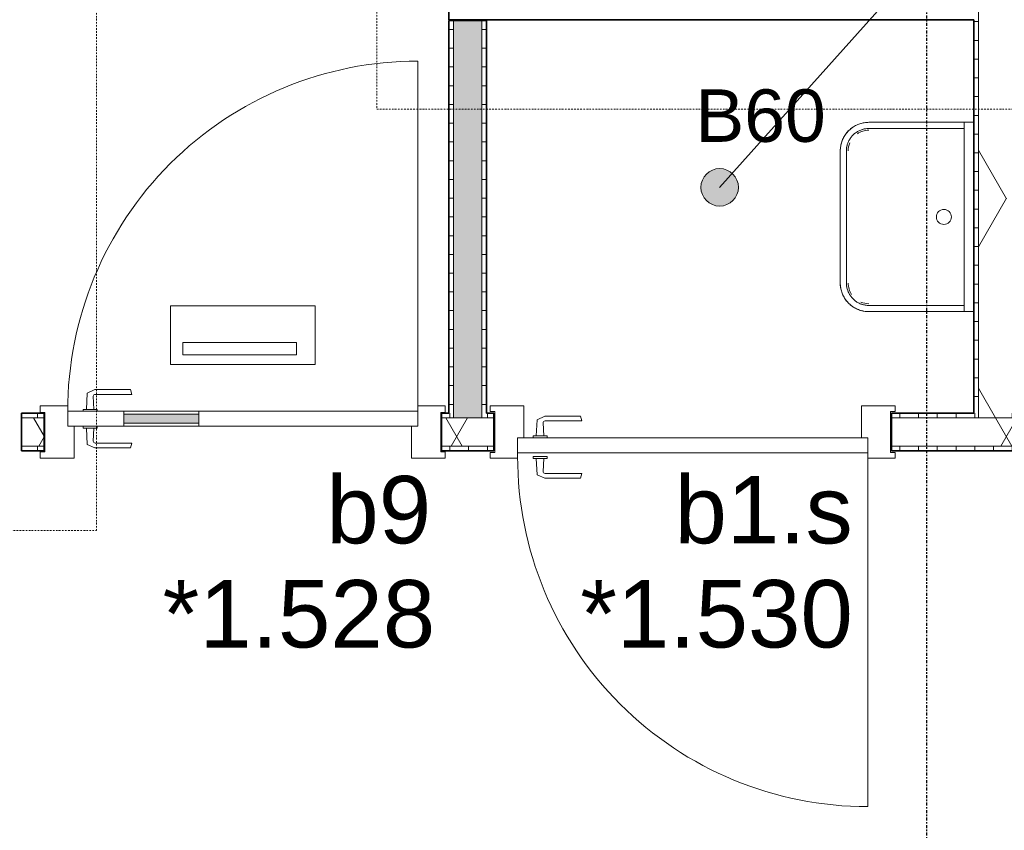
# Model space of a CAD drawing. Header units: millimetres. Extents: x -80560 to 110805, y -11020 to 52719.
# Tile 123 of 184: x 59475 to 62101, y 38637 to 40800. Entities that reach past the tile are written whole.
import ezdxf

# ---------------------------------------------------------------- set-up
doc = ezdxf.new("R2010")
doc.units = ezdxf.units.MM
doc.linetypes.add('CENTER2', pattern=[20, 8, -4, 4, -4])
doc.linetypes.add('DASHDOT2', pattern=[8, 4, -2, 0, -2])
for name, color, linetype, lineweight in [('A-ANNO-NOTE', 131, 'Continuous', 18), ('A-AREA-IDEN', 2, 'Continuous', 9), ('A-DETL-GENF', 92, 'Continuous', 18), ('A-DOOR', 31, 'Continuous', 18), ('A-GLAZ', 151, 'Continuous', 18), ('A-GLAZ-IDEN', 152, 'Continuous', 18), ('A-WALL', 113, 'Continuous', 35), ('A-WALL-PATT', 111, 'Continuous', 35), ('I-WALL', 2, 'Continuous', 18), ('P-SANR-FIXT', 6, 'Continuous', 18), ('S-GRID', 1, 'Continuous', 9)]:
    doc.layers.add(name, color=color, linetype=linetype, lineweight=lineweight)
doc.styles.add('Arial', font='arial.ttf', dxfattribs={"height": 180})
doc.styles.add('Arial_1', font='arial.ttf', dxfattribs={"height": 140})
pattern_1 = [(60, (24894.82, 0), (-274.963, 158.75), []), (120, (24894.82, 0), (-274.963, -158.75), [])]
pattern_2 = [(180, (60719.82, 40273.75), (1e-13, -50), [])]
pattern_3 = [(90, (61672.32, 39650), (-50, -2e-13), [])]

# ---------------------------------------------------------------- blocks, each defined once
blk = doc.blocks.new('32_n3o_deur_enkel - 90x139_17_K_930_2410x1080-34136921-DO_01 eerste verdieping')
at = {"layer": 'A-GLAZ'}
for p, q in [((-540, 69.5), (-450, 69.5)), ((-540, 54.5), (-540, 69.5)), ((-528, 54.5), (-540, 54.5)), ((-528, -54.5), (-528, 54.5)), ((-450, 69.5), (-450, -15.5)), ((450, 69.5), (540, 69.5)), ((450, -15.5), (450, 69.5)), ((528, 54.5), (528, -54.5)), ((540, 54.5), (528, 54.5)), ((540, 69.5), (540, 54.5)), ((-540, -54.5), (-528, -54.5)), ((-540, -69.5), (-540, -54.5)), ((-467, -69.5), (-540, -69.5)), ((-467, -55.5), (-467, -69.5)), ((467, -69.5), (467, -55.5)), ((540, -69.5), (467, -69.5)), ((528, -54.5), (540, -54.5)), ((540, -54.5), (540, -69.5))]:
    blk.add_line(p, q, dxfattribs=at)
blk = doc.blocks.new('30_n3o_deur_dicht - 40mm_draai_LS-31987325-DO_01 eerste verdieping')
at = {"layer": 'A-DOOR'}
for p, q in [((-934, -40), (-934, 0)), ((-934, 0), (0, 0)), ((0, 0), (0, -40)), ((0, -40), (-934, -40))]:
    blk.add_line(p, q, dxfattribs=at)
blk = doc.blocks.new('30_n3o_beslag_deurkruk_met_schild - std-887349-DO_01 eerste verdieping')
at = {"layer": 'A-DOOR'}
for p, q in [((-7.8, 48.4), (12.7, 58)), ((12.7, 58), (108, 58)), ((108, 58), (111, 45)), ((-10, 5), (-7.8, 48.4)), ((8.3, 39.7), (10, 5)), ((111, 45), (13.3, 45)), ((18.5, 5), (-18.5, 5)), ((-18.5, 5), (-18.5, 0)), ((18.5, 0), (18.5, 5))]:
    blk.add_line(p, q, dxfattribs=at)
at = {"layer": 'A-DOOR', "flags": 128}
blk.add_lwpolyline([(13.3, 45), (11.3, 44.6), (9.6, 43.4), (8.6, 41.7), (8.3, 39.7)], dxfattribs=at)
blk = doc.blocks.new('30_n3o_beslag_deurkruk_met_schild - std-875116-DO_01 eerste verdieping')
at = {"layer": 'A-DOOR'}
for p, q in [((18.5, 0), (-18.5, 0)), ((-18.5, 0), (-18.5, -5)), ((18.5, -5), (18.5, 0)), ((-18.5, -5), (18.5, -5)), ((-7.8, -48.4), (-10, -5)), ((10, -5), (8.3, -39.7)), ((12.7, -58), (-7.8, -48.4)), ((13.3, -45), (111, -45)), ((111, -45), (108, -58)), ((108, -58), (12.7, -58))]:
    blk.add_line(p, q, dxfattribs=at)
at = {"layer": 'A-DOOR', "flags": 128}
blk.add_lwpolyline([(8.3, -39.7), (8.6, -41.7), (9.6, -43.4), (11.3, -44.6), (13.3, -45)], dxfattribs=at)
blk = doc.blocks.new('00_n3o_symbool_swingangle - std-31756284-DO_01 eerste verdieping')
at = {"layer": 'A-DOOR'}
blk.add_line((-415, 10), (-415, 944), dxfattribs=at)
blk.add_arc((-415, 10), 934, 360, 90, dxfattribs=at)
blk = doc.blocks.new('32_n3o_deur_enkel - 90x139_17_K_930_2410x1080_deur vv glasstrook_Deur_ extra kierdichting en valdorpel-34136920-DO_01 eerste verdieping')
at = {"layer": 'A-GLAZ'}
for p, q in [((-467, 69.5), (-540, 69.5)), ((-540, 69.5), (-540, 52.5)), ((-467, 55.5), (-467, 69.5)), ((540, 69.5), (467, 69.5)), ((467, 69.5), (467, 55.5)), ((540, 52.5), (540, 69.5)), ((-540, 52.5), (-528, 52.5)), ((-528, 52.5), (-528, -52.5)), ((528, -52.5), (528, 52.5)), ((528, 52.5), (540, 52.5)), ((-450, -69.5), (-450, 15.5)), ((450, 15.5), (450, -69.5)), ((-528, -52.5), (-540, -52.5)), ((-540, -52.5), (-540, -69.5)), ((540, -52.5), (528, -52.5)), ((540, -69.5), (540, -52.5)), ((-540, -69.5), (-450, -69.5)), ((450, -69.5), (540, -69.5))]:
    blk.add_line(p, q, dxfattribs=at)
blk = doc.blocks.new('30_n3o_deur_glasstrook - 40mm_draai_LS-32157152-DO_01 eerste verdieping')
at = {"layer": 'A-DOOR'}
blk.add_hatch(color=256, dxfattribs=at).paths.add_polyline_path([(-784, 8), (-584, 8), (-584, 32), (-784, 32)], flags=0)
for p, q in [((-660.1, 165), (-660.1, 320.7)), ((-660.1, 320.7), (-273.9, 320.7)), ((-273.9, 320.7), (-273.9, 165)), ((-626.8, 190), (-626.8, 223.3)), ((-626.8, 223.3), (-323.9, 223.3)), ((-323.9, 223.3), (-323.9, 190)), ((-323.9, 190), (-626.8, 190)), ((-273.9, 165), (-660.1, 165)), ((-784, 40), (-934, 40)), ((-934, 40), (-934, 0)), ((-784, 0), (-784, 40)), ((-784, 40), (-584, 40)), ((-584, 32), (-784, 32)), ((-784, 32), (-784, 8)), ((0, 40), (-584, 40)), ((-584, 40), (-584, 0)), ((-584, 8), (-584, 32)), ((0, 0), (0, 40)), ((-934, 0), (-784, 0)), ((-784, 8), (-584, 8)), ((-584, 0), (-784, 0)), ((-584, 0), (0, 0))]:
    blk.add_line(p, q, dxfattribs=at)
blk = doc.blocks.new('30_n3o_beslag_deurkruk_met_schild - std-V241-DO_01 eerste verdieping')
at = {"layer": 'A-DOOR'}
for p, q in [((-18.5, 0), (-18.5, -5)), ((18.5, -5), (18.5, 0)), ((-18.5, -5), (18.5, -5)), ((-7.8, -48.4), (-10, -5)), ((10, -5), (8.3, -39.7)), ((12.7, -58), (-7.8, -48.4)), ((13.3, -45), (111, -45)), ((111, -45), (108, -58)), ((108, -58), (12.7, -58))]:
    blk.add_line(p, q, dxfattribs=at)
at = {"layer": 'A-DOOR', "flags": 128}
blk.add_lwpolyline([(8.3, -39.7), (8.6, -41.7), (9.6, -43.4), (11.3, -44.6), (13.3, -45)], dxfattribs=at)
blk = doc.blocks.new('00_n3o_symbool_swingangle - std-31742550-DO_01 eerste verdieping')
at = {"layer": 'A-DOOR'}
blk.add_line((-415, 0), (-415, -934), dxfattribs=at)
blk.add_arc((-415, 0), 934, 270, 0, dxfattribs=at)
blk = doc.blocks.new('74_n3o_uitstortgootsteen - 505x360-1026436-DO_01 eerste verdieping')
at = {"layer": 'P-SANR-FIXT'}
for p, q in [((-252.5, 356.3), (-252.5, 330.2)), ((252.5, 330.2), (252.5, 356.3)), ((-252.5, 330.2), (-252.5, 76.2)), ((-252.5, 330.2), (-252.5, 76.2)), ((-202.5, 330.2), (-252.5, 330.2)), ((-236, 76.2), (-236, 330.2)), ((202.5, 330.2), (-202.5, 330.2)), ((252.5, 330.2), (202.5, 330.2)), ((236, 330.2), (236, 76.2)), ((252.5, 76.2), (252.5, 330.2)), ((252.5, 76.2), (252.5, 330.2)), ((176.3, 16.5), (-176.3, 16.5)), ((-176.3, 0), (176.3, 0)), ((-176.3, 0), (176.3, 0))]:
    blk.add_line(p, q, dxfattribs=at)
at = {"layer": 'P-SANR-FIXT', "flags": 128}
for points in [[(-252.5, 76.2), (-252.4, 73.2), (-252.3, 70.1), (-252, 67.1), (-251.5, 64.1), (-251, 61.1), (-250.3, 58.1), (-249.5, 55.1), (-248.6, 52.2), (-247.6, 49.4), (-246.5, 46.5), (-245.2, 43.7), (-243.9, 41), (-242.4, 38.3), (-240.9, 35.7), (-239.2, 33.2), (-237.4, 30.7), (-235.6, 28.3), (-233.6, 26), (-231.5, 23.7), (-229.4, 21.5), (-227.2, 19.5), (-224.9, 17.5), (-222.5, 15.6), (-220, 13.8), (-217.5, 12.1), (-214.9, 10.5), (-212.2, 9), (-209.5, 7.6), (-206.7, 6.3), (-203.9, 5.2), (-201, 4.1), (-198.1, 3.2), (-195.2, 2.4), (-192.2, 1.7), (-189.3, 1.1), (-186.2, 0.7), (-183.2, 0.3), (-180.2, 0.1), (-177.1, 0), (-176.3, 0)], [(-176.3, 16.5), (-178.7, 16.6), (-181.1, 16.7), (-183.4, 17), (-185.8, 17.3), (-188.2, 17.7), (-190.5, 18.2), (-192.8, 18.8), (-195.1, 19.6), (-197.3, 20.3), (-199.5, 21.2), (-201.7, 22.2), (-203.9, 23.3), (-206, 24.4), (-208, 25.6), (-210, 26.9), (-211.9, 28.3), (-213.8, 29.8), (-215.7, 31.3), (-217.4, 32.9), (-219.1, 34.6), (-220.7, 36.4), (-222.3, 38.2), (-223.8, 40), (-225.2, 42), (-226.5, 44), (-227.8, 46), (-228.9, 48.1), (-230, 50.2), (-231, 52.4), (-231.9, 54.6), (-232.7, 56.8), (-233.5, 59.1), (-234.1, 61.4), (-234.7, 63.7), (-235.1, 66.1), (-235.5, 68.4), (-235.7, 70.8), (-235.9, 73.2), (-236, 75.6), (-236, 76.2)], [(176.3, 0), (179.3, 0.1), (182.4, 0.2), (185.4, 0.5), (188.4, 1), (191.4, 1.5), (194.4, 2.2), (197.4, 3), (200.3, 3.9), (203.1, 4.9), (206, 6), (208.8, 7.3), (211.5, 8.6), (214.2, 10.1), (216.8, 11.6), (219.3, 13.3), (221.8, 15.1), (224.2, 16.9), (226.5, 18.9), (228.8, 21), (231, 23.1), (233, 25.3), (235, 27.6), (236.9, 30), (238.7, 32.5), (240.4, 35), (242, 37.6), (243.5, 40.3), (244.9, 43), (246.2, 45.8), (247.3, 48.6), (248.4, 51.5), (249.3, 54.4), (250.1, 57.3), (250.8, 60.3), (251.4, 63.2), (251.8, 66.3), (252.2, 69.3), (252.4, 72.3), (252.5, 75.4), (252.5, 76.2)], [(236, 76.2), (235.9, 73.8), (235.8, 71.4), (235.5, 69.1), (235.2, 66.7), (234.8, 64.3), (234.3, 62), (233.7, 59.7), (232.9, 57.4), (232.2, 55.2), (231.3, 53), (230.3, 50.8), (229.2, 48.6), (228.1, 46.5), (226.9, 44.5), (225.6, 42.5), (224.2, 40.6), (222.7, 38.7), (221.2, 36.8), (219.6, 35.1), (217.9, 33.4), (216.1, 31.8), (214.3, 30.2), (212.5, 28.7), (210.5, 27.3), (208.5, 26), (206.5, 24.7), (204.4, 23.6), (202.3, 22.5), (200.1, 21.5), (197.9, 20.6), (195.7, 19.8), (193.4, 19), (191.1, 18.4), (188.8, 17.8), (186.4, 17.4), (184.1, 17), (181.7, 16.8), (179.3, 16.6), (176.9, 16.5), (176.3, 16.5)]]:
    blk.add_lwpolyline(points, dxfattribs=at)
at = {"layer": 'P-SANR-FIXT'}
for centre, radius, start, end in [((0, 276.3), 20, 0, 180), ((0, 276.3), 20, 180, 360), ((-176.3, 76.2), 76.2, 180, 270), ((-176.3, 76.2), 59.7, 180, 195.8619), ((-176.3, 76.2), 59.7, 180, 195.8613), ((-176.3, 76.2), 55.1, 180, 213.742), ((176.3, 76.2), 76.2, 270, 360), ((176.3, 76.2), 55.1, 337.5, 0), ((176.3, 76.2), 59.7, 344.1381, 360), ((176.3, 76.2), 59.7, 344.1387, 0), ((176.3, 76.2), 55.1, 270, 303.742), ((-176.3, 76.2), 55.1, 247.5, 270), ((-176.3, 76.2), 59.7, 254.1381, 270), ((-176.3, 76.2), 59.7, 254.1387, 270), ((176.3, 76.2), 59.7, 270, 285.8619), ((176.3, 76.2), 59.7, 270, 285.8613)]:
    blk.add_arc(centre, radius, start, end, dxfattribs=at)
blk = doc.blocks.new('01_n3o_symbool_lijn_met_tekst - brandwerend_B60-31157561-DO_01 eerste verdieping')
at = {"layer": 'A-DETL-GENF', "color": 3, "linetype": 'DASHDOT2'}
blk.add_line((0, 0), (3510, 0), dxfattribs=at)
blk = doc.blocks.new('01_n3o_symbool_lijn_met_tekst - brandwerend_B60-31157512-DO_01 eerste verdieping')
at = {"layer": 'A-DETL-GENF', "color": 3, "linetype": 'DASHDOT2'}
blk.add_line((0, 0), (8362.5, 0), dxfattribs=at)
blk = doc.blocks.new('01_n3o_symbool_lijn_met_tekst - brandwerend_B60-32162748-DO_01 eerste verdieping')
at = {"layer": 'A-DETL-GENF', "color": 3, "linetype": 'DASHDOT2'}
blk.add_line((0, 0), (1957.3, 0), dxfattribs=at)
blk = doc.blocks.new('01_n3o_symbool_lijn_met_tekst - brandwerend_B60-31177811-DO_01 eerste verdieping')
at = {"layer": 'A-DETL-GENF', "color": 3, "linetype": 'DASHDOT2'}
blk.add_line((0, 0), (2551.3, 0), dxfattribs=at)

msp = doc.modelspace()

# ---------------------------------------------------------------- hatches: boundary and pattern name
at = {"layer": 'A-AREA-IDEN'}
h = msp.add_hatch(color=256, dxfattribs=at)
edge = h.paths.add_edge_path(flags=0)
edge.add_arc((61341.8, 40352.7), 50, 0, 360)
at = {"layer": 'A-WALL-PATT', "lineweight": 18}
h = msp.add_hatch(dxfattribs=at)
h.set_pattern_fill('FP_40', color=256, angle=90, style=0, pattern_type=2)
h.set_pattern_definition([(3e-13, (62019.82, 43794.75), (-2e-13, 50), [])])
h.paths.add_polyline_path([(62032.3, 39750), (62032.3, 40812.5), (62019.8, 40812.5), (62019.8, 39750)], flags=0)
h.paths.add_polyline_path([(62032.3, 40887.5), (62032.3, 42787.5), (62019.8, 42787.5), (62019.8, 40887.5)], flags=0)
h.paths.add_polyline_path([(62032.3, 42862.5), (62032.3, 47839.5), (62019.8, 47839.5), (62019.8, 42862.5)], flags=0)
h = msp.add_hatch(dxfattribs=at)
h.set_pattern_fill('FP_2', color=256, style=0, pattern_type=2)
h.set_pattern_definition(pattern_1)
h.paths.add_polyline_path([(62032.3, 39737.5), (62107.3, 39737.5), (62107.3, 47839.5), (62032.3, 47839.5), (62032.3, 39750)], flags=0)
h = msp.add_hatch(dxfattribs=at)
h.set_pattern_fill('FP_70', color=256, angle=90, style=0, pattern_type=2)
h.set_pattern_definition(pattern_2)
h.paths.add_polyline_path([(60632.3, 39750), (60632.3, 40797.5), (60619.8, 40797.5), (60619.8, 39750)], flags=0)
at = {"layer": 'A-WALL-PATT', "lineweight": 5}
msp.add_hatch(color=256, dxfattribs=at).paths.add_polyline_path([(60632.3, 39737.5), (60707.3, 39737.5), (60707.3, 40797.5), (60632.3, 40797.5), (60632.3, 39750)], flags=0)
at = {"layer": 'A-WALL-PATT', "lineweight": 18}
h = msp.add_hatch(dxfattribs=at)
h.set_pattern_fill('FP_70', color=256, angle=90, style=0, pattern_type=2)
h.set_pattern_definition(pattern_2)
h.paths.add_polyline_path([(60719.8, 39750), (60719.8, 40797.5), (60707.3, 40797.5), (60707.3, 39750)], flags=0)
h = msp.add_hatch(dxfattribs=at)
h.set_pattern_fill('FP_132', color=256, angle=90, style=0, pattern_type=2)
h.set_pattern_definition(pattern_3)
h.paths.add_polyline_path([(63864.8, 39737.5), (63864.8, 39750), (63799.8, 39750), (63799.8, 39737.5)], flags=0)
h.paths.add_polyline_path([(62739.8, 39737.5), (62739.8, 39750), (62107.3, 39750), (62107.3, 39737.5), (62439.6, 39737.5)], flags=0)
h.paths.add_polyline_path([(60599.8, 39737.5), (60632.3, 39737.5), (60632.3, 39750), (60599.8, 39750)], flags=0)
h.paths.add_polyline_path([(59502.9, 39737.5), (59539.8, 39737.5), (59539.8, 39750), (59479.8, 39749.4), (59479.8, 39737.5)], flags=0)
h.paths.add_polyline_path([(62032.3, 39737.5), (62032.3, 39750), (61799.8, 39750), (61799.8, 39737.5), (61852.3, 39737.5)], flags=0)
h.paths.add_polyline_path([(60739.8, 39737.5), (60739.8, 39750), (60707.3, 39750), (60707.3, 39737.5)], flags=0)
h = msp.add_hatch(dxfattribs=at)
h.set_pattern_fill('FP_2', color=256, style=0, pattern_type=2)
h.set_pattern_definition(pattern_1)
h.paths.add_polyline_path([(60739.8, 39662.5), (60739.8, 39737.5), (60599.8, 39737.5), (60599.8, 39662.5), (60677.6, 39662.5)], flags=0)
h.paths.add_polyline_path([(63864.8, 39662.5), (63864.8, 39737.5), (63799.8, 39737.5), (63799.8, 39662.5)], flags=0)
h.paths.add_polyline_path([(61852.3, 39662.5), (62739.8, 39662.5), (62739.8, 39737.5), (61799.8, 39737.5), (61799.8, 39662.5)], flags=0)
h.paths.add_polyline_path([(59502.9, 39662.5), (59539.8, 39662.5), (59539.8, 39737.5), (59479.8, 39737.5), (59479.8, 39662.5)], flags=0)
h = msp.add_hatch(dxfattribs=at)
h.set_pattern_fill('FP_132', color=256, angle=90, style=0, pattern_type=2)
h.set_pattern_definition(pattern_3)
h.paths.add_polyline_path([(63864.8, 39650), (63864.8, 39662.5), (63799.8, 39662.5), (63799.8, 39650)], flags=0)
h.paths.add_polyline_path([(61799.8, 39650), (62739.8, 39650), (62739.8, 39662.5), (61799.8, 39662.5)], flags=0)
h.paths.add_polyline_path([(59502.9, 39650), (59539.8, 39650), (59539.8, 39662.5), (59479.8, 39662.5), (59479.8, 39650)], flags=0)
h.paths.add_polyline_path([(60599.8, 39650), (60739.8, 39650), (60739.8, 39662.5), (60599.8, 39662.5)], flags=0)

# ---------------------------------------------------------------- linework, layer by layer
at = {"layer": 'A-AREA-IDEN'}
msp.add_line((61341.8, 40352.7), (63172.1, 42395.8), dxfattribs=at)
msp.add_circle((61341.8, 40352.7), 50, dxfattribs=at)
at = {"layer": 'A-WALL', "lineweight": 18}
for p, q in [((62032.3, 47839.5), (62032.3, 39737.5)), ((60632.3, 40797.5), (60632.3, 39737.5)), ((60707.3, 40797.5), (60707.3, 39737.5)), ((59479.8, 39737.5), (59539.8, 39737.5)), ((60739.8, 39737.5), (60599.8, 39737.5)), ((61799.8, 39737.5), (62739.8, 39737.5)), ((59479.8, 39662.5), (59539.8, 39662.5)), ((60599.8, 39662.5), (60739.8, 39662.5)), ((61799.8, 39662.5), (62739.8, 39662.5))]:
    msp.add_line(p, q, dxfattribs=at)
at = {"layer": 'I-WALL', "lineweight": 35}
for p, q in [((60619.8, 41272.5), (60619.8, 40800)), ((60619.8, 40800), (62019.8, 40800)), ((60719.8, 40797.5), (60619.8, 40797.5)), ((60619.8, 40797.5), (60619.8, 39750)), ((60719.8, 39750), (60719.8, 40797.5)), ((62019.8, 40800), (62019.8, 39750)), ((59539.8, 39750), (59479.8, 39750)), ((59479.8, 39750), (59479.8, 39650)), ((59539.8, 39650), (59539.8, 39750)), ((60619.8, 39750), (60599.8, 39750)), ((60599.8, 39750), (60599.8, 39650)), ((60739.8, 39750), (60719.8, 39750)), ((60739.8, 39650), (60739.8, 39750)), ((62019.8, 39750), (61799.8, 39750)), ((61799.8, 39750), (61799.8, 39650)), ((59479.8, 39650), (59539.8, 39650)), ((60599.8, 39650), (60739.8, 39650)), ((61799.8, 39650), (62739.8, 39650))]:
    msp.add_line(p, q, dxfattribs=at)
at = {"layer": 'S-GRID', "linetype": 'CENTER2', "lineweight": 25}
msp.add_line((61894.8, 4383.3), (61894.8, 52119.1), dxfattribs=at)

# ---------------------------------------------------------------- block references
at = {"layer": 'A-DETL-GENF', "color": 3, "linetype": 'DASHDOT2', "rotation": 269.9999999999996}
for name, p in [('01_n3o_symbool_lijn_met_tekst - brandwerend_B60-31157512-DO_01 eerste verdieping', (59679.8, 47800)), ('01_n3o_symbool_lijn_met_tekst - brandwerend_B60-31177811-DO_01 eerste verdieping', (60427.5, 43112.5))]:
    msp.add_blockref(name, p, dxfattribs=at)
at = {"layer": 'A-DETL-GENF', "color": 3, "linetype": 'DASHDOT2'}
for name, p in [('01_n3o_symbool_lijn_met_tekst - brandwerend_B60-32162748-DO_01 eerste verdieping', (60427.5, 40561.2)), ('01_n3o_symbool_lijn_met_tekst - brandwerend_B60-31157561-DO_01 eerste verdieping', (56169.8, 39437.5))]:
    msp.add_blockref(name, p, dxfattribs=at)
at = {"layer": 'A-DOOR', "rotation": 180}
for name, p in [('00_n3o_symbool_swingangle - std-31742550-DO_01 eerste verdieping', (60121.8, 39755.5)), ('00_n3o_symbool_swingangle - std-31756284-DO_01 eerste verdieping', (61321.8, 39644.5))]:
    msp.add_blockref(name, p, dxfattribs=at)
at = {"layer": 'A-DOOR'}
for name, p in [('30_n3o_deur_glasstrook - 40mm_draai_LS-32157152-DO_01 eerste verdieping', (60536.8, 39715.5)), ('30_n3o_beslag_deurkruk_met_schild - std-887349-DO_01 eerste verdieping', (59662.8, 39755.5)), ('30_n3o_beslag_deurkruk_met_schild - std-887349-DO_01 eerste verdieping', (60862.8, 39684.5)), ('30_n3o_beslag_deurkruk_met_schild - std-V241-DO_01 eerste verdieping', (59662.8, 39715.5)), ('30_n3o_deur_dicht - 40mm_draai_LS-31987325-DO_01 eerste verdieping', (61736.8, 39684.5)), ('30_n3o_beslag_deurkruk_met_schild - std-875116-DO_01 eerste verdieping', (60862.8, 39634.5))]:
    msp.add_blockref(name, p, dxfattribs=at)
at = {"layer": 'A-GLAZ'}
for name, p in [('32_n3o_deur_enkel - 90x139_17_K_930_2410x1080_deur vv glasstrook_Deur_ extra kierdichting en valdorpel-34136920-DO_01 eerste verdieping', (60069.8, 39700)), ('32_n3o_deur_enkel - 90x139_17_K_930_2410x1080-34136921-DO_01 eerste verdieping', (61269.8, 39700))]:
    msp.add_blockref(name, p, dxfattribs=at)
at = {"layer": 'P-SANR-FIXT', "rotation": 269.9999999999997}
msp.add_blockref('74_n3o_uitstortgootsteen - 505x360-1026436-DO_01 eerste verdieping', (61663.5, 40273.7), dxfattribs=at)

# ---------------------------------------------------------------- texts
at = {"layer": 'A-ANNO-NOTE', "color": 3, "linetype": 'DASHDOT2', "insert": (61276.9, 40614.1), "char_height": 140, "width": 408.861, "attachment_point": 1, "style": 'Arial_1'}
msp.add_mtext('B60', dxfattribs=at)
at = {"layer": 'A-GLAZ-IDEN', "lineweight": 9, "char_height": 180, "attachment_point": 1, "style": 'Arial'}
for s, insert, width in [('b9', (60292.7, 39582.9), 336.709), ('b1.s', (61221.4, 39582.9), 561.181), ('*1.528', (59856.1, 39305.1), 865.822), ('*1.530', (60970.1, 39305.1), 865.822)]:
    msp.add_mtext(s, dxfattribs=dict(at, insert=insert, width=width))

doc.saveas('drawing.dxf')
